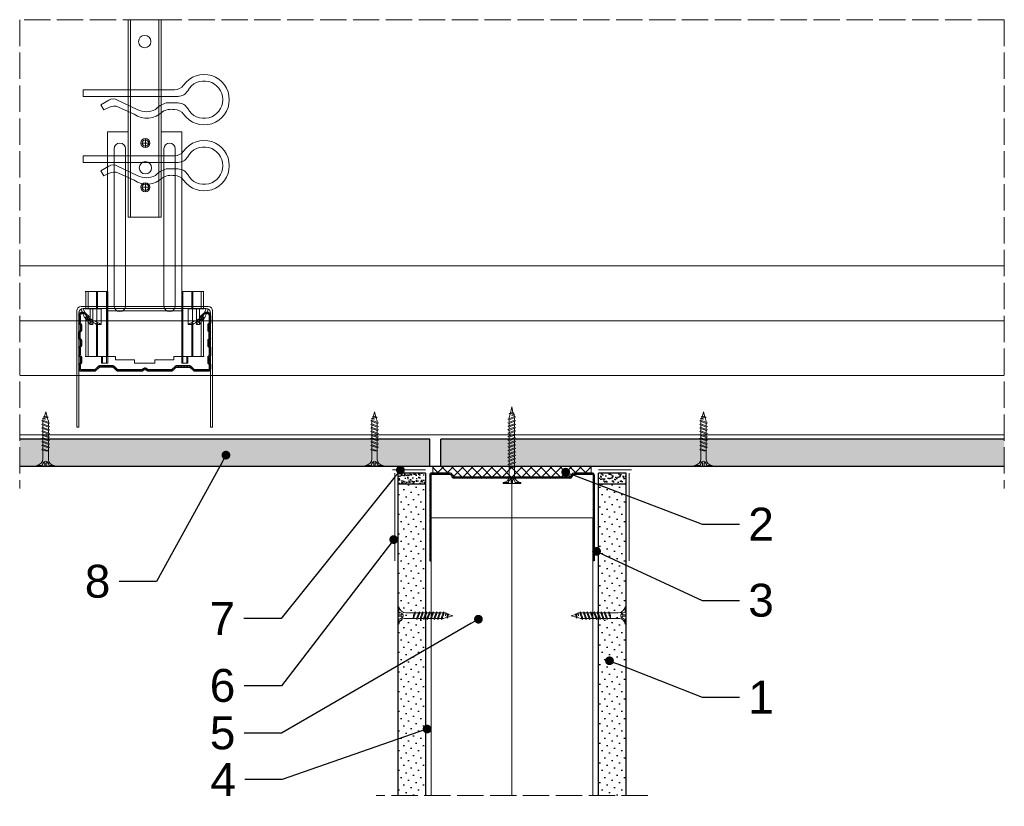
# Model space of a CAD drawing. Header units: millimetres. Extents: x -576 to 2473, y 815 to 2688.
# Tile 11 of 14: x 698 to 1147, y 2329 to 2688. Entities that reach past the tile are written whole.
import ezdxf
from ezdxf import colors
from ezdxf.entities.mleader import LeaderData, LeaderLine
from ezdxf.math import Vec2, Vec3

# ---------------------------------------------------------------- set-up
doc = ezdxf.new("R2010")
doc.units = ezdxf.units.MM
doc.linetypes.add('ACAD_ISO02W100', pattern=[15, 12, -3])
for name, color, linetype, lineweight in [('_ISOVER WELNA', 7, 'BATTING', 9), ('_RIGIPS AKCESORIA', 7, 'Continuous', 18), ('_RIGIPS G-K', 7, 'Continuous', 25), ('_RIGIPS PROFIL', 7, 'Continuous', 18), ('KRESKOWANIE', 7, 'Continuous', 9), ('OPISY', 7, 'Continuous', 9), ('PRZERYWANA', 7, 'ACAD_ISO02W100', 9)]:
    doc.layers.add(name, color=color, linetype=linetype, lineweight=lineweight)
doc.styles.get("Standard").update_dxf_attribs({"font": 'arial.ttf'})
doc.linetypes.add('BATTING', pattern='A,0.00254,-2.54,[134,ltypeshp.shx,S=2.54,R=0,X=-2.54,Y=0],-5.08,[134,ltypeshp.shx,S=2.54,R=180,X=2.54,Y=0],-2.54', length=10.16254)

# ---------------------------------------------------------------- blocks, each defined once
blk = doc.blocks.new('UW 75 ULTRASTIL')
h = blk.add_hatch()
h.set_pattern_fill('ANSI31', color=256, scale=0.5, style=0)
h.paths.add_polyline_path([(-11.93, 0.56), (-11.6, 1.24, -0.286951), (-10.7, 1.8), (10.18, 1.8), (41.3, 1.8, -0.286951), (42.2, 1.24), (42.53, 0.56, 0.286951), (43.43, 0), (52, 0, 0.414214), (52.8, 0.8), (52.8, 40), (52.25, 40), (52.25, 0.8, -0.414214), (52, 0.55), (43.77, 0.55, -0.286951), (42.87, 1.11), (42.54, 1.79, 0.286951), (41.64, 2.35), (-11.04, 2.35, 0.286951), (-11.94, 1.79), (-12.27, 1.11, -0.286951), (-13.17, 0.55), (-21.4, 0.55, -0.414214), (-21.65, 0.8), (-21.65, 40), (-22.2, 40), (-22.2, 0.8, 0.414214), (-21.4, 0), (-12.83, 0, 0.286951)])
for p, q in [((-22.2, 0.8), (-22.2, 40)), ((-22.2, 40), (-21.65, 40)), ((-21.65, 0.8), (-21.65, 40)), ((52.25, 0.8), (52.25, 40)), ((52.8, 40), (52.25, 40)), ((52.8, 0.8), (52.8, 40)), ((-21.4, 0.55), (-13.17, 0.55)), ((-21.4, 0), (-12.83, 0)), ((-12.27, 1.11), (-11.94, 1.79)), ((-11.93, 0.56), (-11.6, 1.24)), ((-11.04, 2.35), (41.64, 2.35)), ((-10.7, 1.8), (41.3, 1.8)), ((42.53, 0.56), (42.2, 1.24)), ((42.87, 1.11), (42.54, 1.79)), ((43.43, 0), (52, 0)), ((43.77, 0.55), (52, 0.55))]:
    blk.add_line(p, q)
for centre, radius, start, end in [((-21.4, 0.8), 0.8, 180, 270), ((-21.4, 0.8), 0.25, 180, 270), ((-13.17, 1.55), 1, 270, 334.0435), ((-12.83, 1), 1, 270, 334.0435), ((-11.04, 1.35), 1, 90, 154.0435), ((-10.7, 0.8), 1, 90, 154.0435), ((41.3, 0.8), 1, 25.9565, 90), ((41.64, 1.35), 1, 25.9565, 90), ((43.43, 1), 1, 205.9565, 270), ((43.77, 1.55), 1, 205.9565, 270), ((52, 0.8), 0.8, 270, 0), ((52, 0.8), 0.25, 270, 0)]:
    blk.add_arc(centre, radius, start, end)
blk = doc.blocks.new('TN 25')
at = {"layer": '_RIGIPS AKCESORIA'}
for p, q in [((0, -0.84), (0, 7.16)), ((0, 7.16), (0.46, 7.16)), ((0.46, 4.78), (0, 4.78)), ((0.46, 7.16), (0.46, 4.78)), ((8.47, 4.46), (8.79, 5)), ((8.79, 5), (9.93, 2.01)), ((10.1, 4.46), (10.41, 5)), ((10.41, 5), (11.56, 2.01)), ((11.67, 4.46), (11.99, 5)), ((11.99, 5), (13.14, 2.01)), ((13.21, 4.46), (13.52, 5)), ((13.52, 5), (14.67, 2.01)), ((14.8, 4.46), (15.12, 5)), ((15.12, 5), (16.26, 2.01)), ((16.42, 4.46), (16.73, 5)), ((16.73, 5), (17.88, 2.01)), ((17.99, 4.46), (18.31, 5)), ((18.31, 5), (19.45, 2.01)), ((19.68, 4.46), (20, 5)), ((20, 5), (21.14, 2.01)), ((0, 3.5), (1.77, 3.5)), ((0, 2.83), (1.77, 2.83)), ((0.46, 1.64), (0, 1.64)), ((0.46, -0.84), (0.46, 1.64)), ((1.77, 3.5), (1.77, 4.2)), ((1.77, 2.83), (1.77, 2.18)), ((3.02, 4.46), (8.47, 4.46)), ((7.49, 2.01), (3.55, 2.01)), ((7.12, 4.46), (7.12, 3.18)), ((8.03, 2.01), (7.12, 4.46)), ((7.12, 3.18), (7.65, 1.53)), ((7.65, 1.53), (8.03, 2.01)), ((9.41, 2.01), (8.03, 2.01)), ((9.61, 1.51), (8.47, 4.46)), ((9, 4.46), (10.1, 4.46)), ((9.93, 2.01), (9.61, 1.51)), ((11.04, 2.01), (9.93, 2.01)), ((11.23, 1.51), (10.1, 4.46)), ((10.62, 4.46), (11.67, 4.46)), ((11.56, 2.01), (11.23, 1.51)), ((12.61, 2.01), (11.56, 2.01)), ((12.81, 1.51), (11.67, 4.46)), ((12.2, 4.46), (13.21, 4.46)), ((13.14, 2.01), (12.81, 1.51)), ((14.15, 2.01), (13.14, 2.01)), ((14.34, 1.51), (13.21, 4.46)), ((13.73, 4.46), (14.8, 4.46)), ((14.67, 2.01), (14.34, 1.51)), ((15.74, 2.01), (14.67, 2.01)), ((15.94, 1.51), (14.8, 4.46)), ((15.33, 4.46), (16.42, 4.46)), ((16.26, 2.01), (15.94, 1.51)), ((17.36, 2.01), (16.26, 2.01)), ((17.55, 1.51), (16.42, 4.46)), ((16.94, 4.46), (17.99, 4.46)), ((17.88, 2.01), (17.55, 1.51)), ((18.93, 2.01), (17.88, 2.01)), ((19.13, 1.51), (17.99, 4.46)), ((18.52, 4.46), (19.68, 4.46)), ((19.45, 2.01), (19.13, 1.51)), ((19.45, 2.01), (20.62, 2.01)), ((20.82, 1.51), (19.68, 4.46)), ((20.21, 4.46), (20.7, 4.46)), ((20.7, 4.46), (22.28, 3.98)), ((21.14, 2.01), (20.82, 1.51)), ((21.14, 2.01), (21.81, 2.12)), ((21.85, 1.83), (21.67, 3.28)), ((21.67, 3.28), (22.14, 2.4)), ((22.14, 2.4), (21.85, 1.83)), ((22.7, 2.36), (22.14, 2.4)), ((22.28, 3.98), (22.56, 4.37)), ((22.7, 2.36), (22.28, 3.98)), ((22.56, 4.37), (23.03, 2.71)), ((23.03, 2.71), (22.7, 2.36)), ((22.71, 3.85), (25, 3.24)), ((25, 3.24), (23.03, 2.71)), ((0, -0.84), (0.46, -0.84))]:
    blk.add_line(p, q, dxfattribs=at)
for centre, major_axis, ratio, start_param, end_param in [((3.09, 7.67), (0.17, 3.2), 0.826134, 1.773653, 3.180586), ((-0.04, 0.9), (0, 3.93), 0.848176, -0.720942, -0.151112), ((3.37, -1.57), (0.28, 3.57), 0.832181, 0.035984, 1.430787), ((-2.73, 15.91), (0, 14.76), 0.848176, 3.399396, 3.475072), ((0.59, 4.62), (0, 2.81), 0.848176, 3.475072, 3.862535), ((1.66, 3.18), (0, 0.895), 0.848176, -1.552777, -0.720942), ((1.66, 3.18), (0, 0.895), 0.848176, 3.862535, 4.730408)]:
    blk.add_ellipse(centre, major_axis=major_axis, ratio=ratio, start_param=start_param, end_param=end_param, dxfattribs=at)
blk = doc.blocks.new('CD 60 ULTRASTIL')
h = blk.add_hatch()
h.set_pattern_fill('ANSI31', color=256, scale=0.3, style=0)
h.paths.add_polyline_path([(542.88, 684.5, -0.302776), (543.49, 684.5), (544.54, 683.79, 0.148069), (544.85, 683.7), (555.42, 683.7, 0.198912), (555.81, 683.86), (557.38, 685.44, -0.198912), (557.77, 685.6), (563.59, 685.6, -0.198912), (563.98, 685.44), (565.55, 683.86, 0.198912), (565.94, 683.7), (572.18, 683.7, 0.414214), (573.18, 684.7), (573.18, 686.74, 0.198912), (573.02, 687.12), (572.74, 687.4, -0.198912), (572.58, 687.79), (572.58, 689.87, -0.198912), (572.74, 690.26), (573.02, 690.54, 0.198912), (573.18, 690.93), (573.18, 694.47, 0.198912), (573.02, 694.86), (572.74, 695.14, -0.198912), (572.58, 695.53), (572.58, 697.61, -0.198912), (572.74, 698), (573.02, 698.28, 0.198912), (573.18, 698.67), (573.18, 701.47, 0.198912), (573.02, 701.86), (572.74, 702.14, -0.198912), (572.58, 702.53), (572.58, 704.61, -0.198912), (572.74, 705), (573.02, 705.28, 0.198912), (573.18, 705.67), (573.18, 708.9, 0.666128), (570.12, 710.18), (568.55, 708.63), (568.93, 708.24), (570.5, 709.79, -0.666128), (572.63, 708.9), (572.63, 705.9, -0.198912), (572.47, 705.51), (572.19, 705.23, 0.198912), (572.03, 704.84), (572.03, 702.3, 0.198912), (572.19, 701.91), (572.47, 701.63, -0.198912), (572.63, 701.25), (572.63, 698.9, -0.198912), (572.47, 698.51), (572.19, 698.23, 0.198912), (572.03, 697.84), (572.03, 695.3, 0.198912), (572.19, 694.91), (572.47, 694.63, -0.198912), (572.63, 694.25), (572.63, 691.16, -0.198912), (572.47, 690.77), (572.19, 690.49, 0.198912), (572.03, 690.1), (572.03, 687.56, 0.198912), (572.19, 687.17), (572.47, 686.9, -0.198912), (572.63, 686.51), (572.63, 684.7, -0.414214), (572.18, 684.25), (566.17, 684.25, -0.198912), (565.78, 684.41), (564.2, 685.99, 0.198912), (563.82, 686.15), (557.55, 686.15, 0.198912), (557.16, 685.99), (555.58, 684.41, -0.198912), (555.19, 684.25), (545.01, 684.25, -0.148069), (544.71, 684.34), (543.49, 685.16, 0.302776), (542.88, 685.16), (541.65, 684.34, -0.148069), (541.35, 684.25), (531.17, 684.25, -0.198912), (530.78, 684.41), (529.2, 685.99, 0.198912), (528.82, 686.15), (522.55, 686.15, 0.198912), (522.16, 685.99), (520.58, 684.41, -0.198912), (520.19, 684.25), (514.18, 684.25, -0.414214), (513.73, 684.7), (513.73, 686.51, -0.198912), (513.89, 686.9), (514.17, 687.17, 0.198912), (514.33, 687.56), (514.33, 690.1, 0.198912), (514.17, 690.49), (513.89, 690.77, -0.198912), (513.73, 691.16), (513.73, 694.25, -0.198912), (513.89, 694.63), (514.17, 694.91, 0.198912), (514.33, 695.3), (514.33, 697.84, 0.198912), (514.17, 698.23), (513.89, 698.51, -0.198912), (513.73, 698.9), (513.73, 701.25, -0.198912), (513.89, 701.63), (514.17, 701.91, 0.198912), (514.33, 702.3), (514.33, 704.84, 0.198912), (514.17, 705.23), (513.89, 705.51, -0.198912), (513.73, 705.9), (513.73, 708.9, -0.666128), (515.86, 709.79), (517.43, 708.24), (517.81, 708.63), (516.25, 710.18, 0.666128), (513.18, 708.9), (513.18, 705.67, 0.198912), (513.34, 705.28), (513.62, 705, -0.198912), (513.78, 704.61), (513.78, 702.53, -0.198912), (513.62, 702.14), (513.34, 701.86, 0.198912), (513.18, 701.47), (513.18, 698.67, 0.198912), (513.34, 698.28), (513.62, 698, -0.198912), (513.78, 697.61), (513.78, 695.53, -0.198912), (513.62, 695.14), (513.34, 694.86, 0.198912), (513.18, 694.47), (513.18, 690.93, 0.198912), (513.34, 690.54), (513.62, 690.26, -0.198912), (513.78, 689.87), (513.78, 687.79, -0.198912), (513.62, 687.4), (513.34, 687.12, 0.198912), (513.18, 686.74), (513.18, 684.7, 0.414214), (514.18, 683.7), (520.42, 683.7, 0.198912), (520.81, 683.86), (522.38, 685.44, -0.198912), (522.77, 685.6), (528.59, 685.6, -0.198912), (528.98, 685.44), (530.55, 683.86, 0.198912), (530.94, 683.7), (541.51, 683.7, 0.148069), (541.82, 683.79)])
for p, q in [((515.86, 709.79), (517.43, 708.24)), ((516.25, 710.18), (517.81, 708.63)), ((570.12, 710.18), (568.55, 708.63)), ((570.5, 709.79), (568.93, 708.24)), ((513.18, 708.9), (513.18, 705.67)), ((513.34, 705.28), (513.62, 705)), ((513.73, 708.9), (513.73, 705.9)), ((513.89, 705.51), (514.17, 705.23)), ((517.43, 708.24), (517.81, 708.63)), ((568.93, 708.24), (568.55, 708.63)), ((572.47, 705.51), (572.19, 705.23)), ((572.63, 708.9), (572.63, 705.9)), ((573.02, 705.28), (572.74, 705)), ((573.18, 708.9), (573.18, 705.67)), ((513.18, 698.67), (513.18, 701.47)), ((513.34, 701.86), (513.62, 702.14)), ((513.73, 698.9), (513.73, 701.25)), ((513.78, 704.61), (513.78, 702.53)), ((513.89, 701.63), (514.17, 701.91)), ((514.33, 704.84), (514.33, 702.3)), ((572.03, 704.84), (572.03, 702.3)), ((572.47, 701.63), (572.19, 701.91)), ((572.58, 704.61), (572.58, 702.53)), ((572.63, 698.9), (572.63, 701.25)), ((573.02, 701.86), (572.74, 702.14)), ((573.18, 698.67), (573.18, 701.47)), ((513.34, 698.28), (513.62, 698)), ((513.78, 697.61), (513.78, 695.53)), ((513.89, 698.51), (514.17, 698.23)), ((514.33, 697.84), (514.33, 695.3)), ((572.03, 697.84), (572.03, 695.3)), ((572.47, 698.51), (572.19, 698.23)), ((572.58, 697.61), (572.58, 695.53)), ((573.02, 698.28), (572.74, 698)), ((513.18, 694.47), (513.18, 690.93)), ((513.34, 694.86), (513.62, 695.14)), ((513.73, 694.25), (513.73, 691.16)), ((513.89, 694.63), (514.17, 694.91)), ((572.47, 694.63), (572.19, 694.91)), ((572.63, 694.25), (572.63, 691.16)), ((573.02, 694.86), (572.74, 695.14)), ((573.18, 694.47), (573.18, 690.93)), ((513.34, 690.54), (513.62, 690.26)), ((513.34, 687.12), (513.62, 687.4)), ((513.78, 689.87), (513.78, 687.79)), ((513.89, 690.77), (514.17, 690.49)), ((513.89, 686.9), (514.17, 687.17)), ((514.33, 690.1), (514.33, 687.56)), ((572.03, 690.1), (572.03, 687.56)), ((572.47, 690.77), (572.19, 690.49)), ((572.47, 686.9), (572.19, 687.17)), ((572.58, 689.87), (572.58, 687.79)), ((573.02, 690.54), (572.74, 690.26)), ((573.02, 687.12), (572.74, 687.4)), ((513.18, 686.74), (513.18, 684.7)), ((513.73, 686.51), (513.73, 684.7)), ((514.18, 684.25), (520.19, 684.25)), ((514.18, 683.7), (520.42, 683.7)), ((520.58, 684.41), (522.16, 685.99)), ((520.81, 683.86), (522.38, 685.44)), ((522.55, 686.15), (528.82, 686.15)), ((528.59, 685.6), (522.77, 685.6)), ((530.55, 683.86), (528.98, 685.44)), ((530.78, 684.41), (529.2, 685.99)), ((530.94, 683.7), (541.51, 683.7)), ((531.17, 684.25), (541.35, 684.25)), ((541.65, 684.34), (542.88, 685.16)), ((541.82, 683.79), (542.88, 684.5)), ((544.71, 684.34), (543.49, 685.16)), ((544.54, 683.79), (543.49, 684.5)), ((544.85, 683.7), (555.42, 683.7)), ((545.01, 684.25), (555.19, 684.25)), ((555.58, 684.41), (557.16, 685.99)), ((555.81, 683.86), (557.38, 685.44)), ((557.55, 686.15), (563.82, 686.15)), ((557.77, 685.6), (563.59, 685.6)), ((565.55, 683.86), (563.98, 685.44)), ((565.78, 684.41), (564.2, 685.99)), ((565.94, 683.7), (572.18, 683.7)), ((566.17, 684.25), (572.18, 684.25)), ((572.63, 686.51), (572.63, 684.7)), ((573.18, 686.74), (573.18, 684.7))]:
    blk.add_line(p, q)
for centre, radius, start, end in [((514.98, 708.9), 1.8, 45.3251, 180), ((514.98, 708.9), 1.25, 45.3251, 180), ((571.38, 708.9), 1.8, 360, 134.6749), ((571.38, 708.9), 1.25, 360, 134.6749), ((513.73, 705.67), 0.55, 180, 225), ((513.23, 704.61), 0.55, 0, 45), ((514.28, 705.9), 0.55, 180, 225), ((513.78, 704.84), 0.55, 0, 45), ((572.58, 704.84), 0.55, 135, 180), ((572.08, 705.9), 0.55, 315, 0), ((573.13, 704.61), 0.55, 135, 180), ((572.63, 705.67), 0.55, 315, 0), ((513.73, 701.47), 0.55, 135, 180), ((513.23, 702.53), 0.55, 315, 0), ((514.28, 701.25), 0.55, 135, 180), ((513.78, 702.3), 0.55, 315, 0), ((572.58, 702.3), 0.55, 180, 225), ((572.08, 701.25), 0.55, 0, 45), ((573.13, 702.53), 0.55, 180, 225), ((572.63, 701.47), 0.55, 0, 45), ((513.73, 698.67), 0.55, 180, 225), ((513.23, 697.61), 0.55, 360, 45), ((514.28, 698.9), 0.55, 180, 225), ((513.78, 697.84), 0.55, 0, 45), ((572.58, 697.84), 0.55, 135, 180), ((572.08, 698.9), 0.55, 315, 0), ((573.13, 697.61), 0.55, 135, 180), ((572.63, 698.67), 0.55, 315, 0), ((513.73, 694.47), 0.55, 135, 180), ((513.23, 695.53), 0.55, 315, 0), ((514.28, 694.25), 0.55, 135, 180), ((513.78, 695.3), 0.55, 315, 0), ((572.58, 695.3), 0.55, 180, 225), ((572.08, 694.25), 0.55, 0, 45), ((573.13, 695.53), 0.55, 180, 225), ((572.63, 694.47), 0.55, 0, 45), ((513.73, 690.93), 0.55, 180, 225), ((513.73, 686.74), 0.55, 135, 180), ((513.23, 689.87), 0.55, 0, 45), ((513.23, 687.79), 0.55, 315, 0), ((514.28, 691.16), 0.55, 180, 225), ((513.78, 690.1), 0.55, 360, 45), ((513.78, 687.56), 0.55, 315, 360), ((572.58, 690.1), 0.55, 135, 180), ((572.58, 687.56), 0.55, 180, 225), ((572.08, 691.16), 0.55, 315, 0), ((573.13, 689.87), 0.55, 135, 180), ((573.13, 687.79), 0.55, 180, 225), ((572.63, 690.93), 0.55, 315, 0), ((572.63, 686.74), 0.55, 360, 45), ((514.18, 684.7), 1, 180, 270), ((514.28, 686.51), 0.55, 135, 180), ((514.18, 684.7), 0.45, 180, 270), ((520.19, 684.8), 0.55, 270, 315), ((520.42, 684.25), 0.55, 270, 315), ((522.55, 685.6), 0.55, 90, 135), ((522.77, 685.05), 0.55, 90, 135), ((528.59, 685.05), 0.55, 45, 90), ((528.82, 685.6), 0.55, 45, 90), ((530.94, 684.25), 0.55, 225, 270), ((531.17, 684.8), 0.55, 225, 270), ((541.35, 684.8), 0.55, 270, 303.6901), ((541.51, 684.25), 0.55, 270, 303.6901), ((543.18, 684.7), 0.55, 56.3099, 123.6901), ((543.18, 684.04), 0.55, 56.3099, 123.6901), ((544.85, 684.25), 0.55, 236.3099, 270), ((545.01, 684.8), 0.55, 236.3099, 270), ((555.19, 684.8), 0.55, 270, 315), ((555.42, 684.25), 0.55, 270, 315), ((557.55, 685.6), 0.55, 90, 135), ((557.77, 685.05), 0.55, 90, 135), ((563.59, 685.05), 0.55, 45, 90), ((563.82, 685.6), 0.55, 45, 90), ((565.94, 684.25), 0.55, 225, 270), ((566.17, 684.8), 0.55, 225, 270), ((572.18, 684.7), 1, 270, 0), ((572.18, 684.7), 1, 270, 360), ((572.18, 684.7), 0.45, 270, 360), ((572.08, 686.51), 0.55, 360, 45)]:
    blk.add_arc(centre, radius, start, end)
blk = doc.blocks.new('wieszak noniuszowy widok')
for p, q in [((367.75, 93.63), (382.75, 93.63)), ((367.75, 3.63), (367.75, 93.63)), ((368.75, 3.63), (368.75, 93.63)), ((381.75, 3.63), (381.75, 93.63)), ((382.75, 3.63), (382.75, 93.63)), ((367.75, 42.47), (358.34, 42.47)), ((358.34, -30.29), (358.34, 42.47)), ((392.15, 42.47), (382.75, 42.47)), ((392.15, 42.47), (392.15, -30.29)), ((392.15, 42.47), (392.15, -30.29)), ((372.87, 37.38), (376.99, 37.38)), ((374.93, 39.42), (374.93, 35.32)), ((361.34, -36.95), (361.34, 34.79)), ((361.34, 34.79), (361.34, -36.95)), ((366.47, 34.79), (366.47, -36.95)), ((366.47, -36.95), (366.47, 34.79)), ((384.02, -36.95), (384.02, 34.79)), ((384.02, 34.79), (384.02, -36.95)), ((389.14, 34.79), (389.14, -36.95)), ((389.14, 34.79), (389.14, -36.95)), ((374.93, 19.27), (374.93, 15.17)), ((372.87, 17.23), (376.99, 17.23)), ((367.75, 3.63), (382.75, 3.63)), ((348.22, -30.29), (358.37, -30.29)), ((348.44, -30.29), (348.44, -38.17)), ((349.43, -30.29), (349.43, -38.17)), ((353.28, -30.29), (353.28, -38.17)), ((353.8, -30.29), (353.8, -38.17)), ((357.85, -30.29), (357.85, -63.08)), ((358.37, -30.29), (358.37, -63.08)), ((392.13, -30.29), (392.13, -63.08)), ((392.15, -30.29), (392.15, -60.01)), ((392.15, -30.29), (392.15, -60.01)), ((402.37, -30.29), (392.16, -30.29)), ((392.64, -30.29), (392.64, -63.08)), ((396.7, -30.29), (396.7, -38.17)), ((397.21, -30.29), (397.21, -38.17)), ((401.07, -30.29), (401.07, -38.17)), ((402.06, -30.29), (402.06, -38.17)), ((348.13, -38.17), (355.47, -38.17)), ((350.32, -38.17), (350.32, -45.34)), ((351.68, -45.34), (351.68, -38.17)), ((353.44, -45.34), (353.44, -38.17)), ((355.47, -38.17), (355.47, -45.34)), ((395.03, -45.34), (395.03, -38.17)), ((395.03, -38.17), (402.39, -38.17)), ((397.05, -38.17), (397.05, -45.34)), ((398.82, -38.17), (398.82, -45.34)), ((400.18, -45.34), (400.18, -38.17)), ((348.11, -42.32), (348.14, -42.29)), ((348.11, -42.37), (348.11, -42.32)), ((348.12, -42.43), (348.11, -42.37)), ((348.15, -42.51), (348.12, -42.43)), ((348.14, -42.29), (348.17, -42.28)), ((348.19, -42.61), (348.15, -42.51)), ((348.17, -42.28), (348.23, -42.28)), ((349.22, -42.28), (348.19, -42.28)), ((348.26, -42.72), (348.19, -42.61)), ((348.23, -42.28), (348.31, -42.3)), ((348.34, -42.84), (348.26, -42.72)), ((348.31, -42.3), (348.41, -42.34)), ((348.45, -43), (348.34, -42.84)), ((348.41, -42.34), (348.53, -42.39)), ((348.44, -42.99), (348.44, -60.01)), ((348.58, -43.18), (348.45, -43)), ((349.57, -43.07), (348.5, -43.07)), ((348.53, -42.39), (348.66, -42.46)), ((348.72, -43.37), (348.58, -43.18)), ((348.66, -42.46), (348.81, -42.54)), ((348.89, -43.59), (348.72, -43.37)), ((348.81, -42.54), (348.96, -42.63)), ((349.08, -43.83), (348.89, -43.59)), ((348.96, -42.63), (349.14, -42.73)), ((349.28, -44.08), (349.08, -43.83)), ((349.15, -42.29), (349.13, -42.32)), ((349.13, -42.32), (349.13, -42.36)), ((349.13, -42.36), (349.14, -42.41)), ((349.14, -42.41), (349.16, -42.47)), ((349.14, -42.73), (349.38, -42.88)), ((349.18, -42.28), (349.15, -42.29)), ((349.16, -42.47), (349.19, -42.54)), ((349.22, -42.28), (349.18, -42.28)), ((349.19, -42.54), (349.24, -42.62)), ((349.28, -42.28), (349.22, -42.28)), ((349.24, -42.62), (349.3, -42.71)), ((349.34, -42.29), (349.28, -42.28)), ((349.49, -44.34), (349.28, -44.08)), ((349.3, -42.71), (349.44, -42.91)), ((349.43, -42.32), (349.34, -42.29)), ((349.38, -42.88), (349.66, -43.05)), ((349.52, -42.35), (349.43, -42.32)), ((349.43, -42.9), (349.43, -60.01)), ((349.44, -42.91), (349.55, -43.05)), ((349.72, -44.62), (349.49, -44.34)), ((349.62, -42.4), (349.52, -42.35)), ((349.55, -43.05), (349.68, -43.2)), ((349.74, -42.46), (349.62, -42.4)), ((349.66, -43.05), (349.96, -43.25)), ((350.92, -43.07), (349.68, -43.07)), ((349.68, -43.2), (349.82, -43.37)), ((350.01, -44.98), (349.72, -44.62)), ((349.88, -42.52), (349.74, -42.46)), ((349.82, -43.37), (349.98, -43.56)), ((350.03, -42.6), (349.88, -42.52)), ((349.96, -43.25), (350.28, -43.46)), ((349.98, -43.56), (350.15, -43.76)), ((350.2, -42.69), (350.03, -42.6)), ((350.15, -43.76), (350.34, -43.96)), ((350.38, -42.79), (350.2, -42.69)), ((350.28, -43.46), (350.63, -43.68)), ((350.34, -43.96), (350.54, -44.17)), ((350.58, -42.89), (350.38, -42.79)), ((350.54, -44.17), (350.75, -44.4)), ((350.78, -43), (350.58, -42.89)), ((350.63, -43.68), (350.99, -43.91)), ((350.75, -44.4), (350.97, -44.63)), ((351, -43.12), (350.78, -43)), ((350.97, -44.63), (351.19, -44.86)), ((350.99, -43.91), (351.36, -44.14)), ((351.23, -43.25), (351, -43.12)), ((351.19, -44.86), (351.43, -45.11)), ((351.48, -43.37), (351.23, -43.25)), ((351.36, -44.14), (351.74, -44.37)), ((351.99, -43.64), (351.48, -43.37)), ((351.74, -44.37), (352.07, -44.57)), ((352.52, -43.92), (351.99, -43.64)), ((352.07, -44.57), (352.41, -44.78)), ((352.41, -44.78), (352.77, -44.98)), ((353.08, -44.19), (352.52, -43.92)), ((353.43, -44.35), (353.08, -44.19)), ((353.8, -44.52), (353.43, -44.35)), ((354.66, -44.92), (353.8, -44.52)), ((353.8, -44.52), (353.8, -60.01)), ((396.7, -44.52), (395.84, -44.92)), ((397.07, -44.35), (396.7, -44.52)), ((396.7, -44.52), (396.7, -60.01)), ((397.42, -44.19), (397.07, -44.35)), ((397.98, -43.92), (397.42, -44.19)), ((397.73, -44.98), (398.09, -44.78)), ((398.51, -43.64), (397.98, -43.92)), ((398.09, -44.78), (398.43, -44.57)), ((398.43, -44.57), (398.76, -44.37)), ((399.02, -43.37), (398.51, -43.64)), ((398.76, -44.37), (399.13, -44.14)), ((399.26, -43.25), (399.02, -43.37)), ((399.07, -45.11), (399.3, -44.86)), ((399.13, -44.14), (399.51, -43.91)), ((399.49, -43.12), (399.26, -43.25)), ((399.3, -44.86), (399.53, -44.63)), ((399.71, -43), (399.49, -43.12)), ((399.51, -43.91), (399.87, -43.68)), ((399.53, -44.63), (399.74, -44.4)), ((399.58, -43.07), (400.82, -43.07)), ((399.92, -42.89), (399.71, -43)), ((399.74, -44.4), (399.96, -44.17)), ((399.87, -43.68), (400.21, -43.46)), ((400.12, -42.79), (399.92, -42.89)), ((399.96, -44.17), (400.16, -43.96)), ((400.3, -42.69), (400.12, -42.79)), ((400.16, -43.96), (400.35, -43.76)), ((400.21, -43.46), (400.54, -43.25)), ((400.46, -42.6), (400.3, -42.69)), ((400.35, -43.76), (400.52, -43.56)), ((400.62, -42.52), (400.46, -42.6)), ((400.78, -44.62), (400.49, -44.98)), ((400.52, -43.56), (400.68, -43.37)), ((400.54, -43.25), (400.84, -43.05)), ((400.76, -42.46), (400.62, -42.52)), ((400.68, -43.37), (400.82, -43.2)), ((400.88, -42.4), (400.76, -42.46)), ((401.01, -44.34), (400.78, -44.62)), ((400.82, -43.2), (400.95, -43.05)), ((400.84, -43.05), (401.12, -42.88)), ((400.98, -42.35), (400.88, -42.4)), ((400.93, -43.07), (402, -43.07)), ((400.95, -43.05), (401.06, -42.91)), ((401.07, -42.32), (400.98, -42.35)), ((401.22, -44.08), (401.01, -44.34)), ((401.06, -42.91), (401.2, -42.71)), ((401.15, -42.29), (401.07, -42.32)), ((401.07, -42.9), (401.07, -60.01)), ((401.12, -42.88), (401.36, -42.73)), ((401.22, -42.28), (401.15, -42.29)), ((401.2, -42.71), (401.26, -42.62)), ((401.27, -42.28), (401.22, -42.28)), ((401.42, -43.83), (401.22, -44.08)), ((401.26, -42.62), (401.3, -42.54)), ((401.32, -42.28), (401.27, -42.28)), ((401.27, -42.28), (402.31, -42.28)), ((401.3, -42.54), (401.34, -42.47)), ((401.35, -42.29), (401.32, -42.28)), ((401.34, -42.47), (401.36, -42.41)), ((401.36, -42.32), (401.35, -42.29)), ((401.37, -42.36), (401.36, -42.32)), ((401.36, -42.41), (401.37, -42.36)), ((401.36, -42.73), (401.54, -42.63)), ((401.61, -43.59), (401.42, -43.83)), ((401.54, -42.63), (401.69, -42.54)), ((401.77, -43.37), (401.61, -43.59)), ((401.69, -42.54), (401.84, -42.46)), ((401.92, -43.18), (401.77, -43.37)), ((401.84, -42.46), (401.97, -42.39)), ((402.05, -43), (401.92, -43.18)), ((401.97, -42.39), (402.09, -42.34)), ((402.16, -42.84), (402.05, -43)), ((402.06, -42.99), (402.06, -60.01)), ((402.09, -42.34), (402.18, -42.3)), ((402.24, -42.72), (402.16, -42.84)), ((402.18, -42.3), (402.26, -42.28)), ((402.3, -42.61), (402.24, -42.72)), ((402.26, -42.28), (402.33, -42.28)), ((402.35, -42.51), (402.3, -42.61)), ((402.33, -42.28), (402.36, -42.29)), ((402.38, -42.43), (402.35, -42.51)), ((402.36, -42.29), (402.39, -42.32)), ((402.39, -42.37), (402.38, -42.43)), ((402.39, -42.32), (402.39, -42.37)), ((350.32, -45.34), (350.01, -44.98)), ((351.68, -45.34), (350.32, -45.34)), ((351.43, -45.11), (351.68, -45.34)), ((352.77, -44.98), (353.14, -45.18)), ((353.14, -45.18), (353.28, -45.26)), ((353.28, -45.26), (353.36, -45.3)), ((353.28, -45.26), (353.28, -60.01)), ((353.36, -45.3), (353.44, -45.34)), ((355.47, -45.34), (353.44, -45.34)), ((355.47, -45.34), (354.66, -44.92)), ((395.84, -44.92), (395.03, -45.34)), ((395.03, -45.34), (397.05, -45.34)), ((397.05, -45.34), (397.13, -45.3)), ((397.13, -45.3), (397.21, -45.26)), ((397.21, -45.26), (397.36, -45.18)), ((397.21, -45.26), (397.21, -60.01)), ((397.36, -45.18), (397.73, -44.98)), ((398.82, -45.34), (399.07, -45.11)), ((398.82, -45.34), (400.18, -45.34)), ((400.49, -44.98), (400.18, -45.34)), ((348.11, -60.01), (361.93, -60.01)), ((355.57, -63.08), (355.57, -60.01)), ((356.08, -60.01), (356.08, -63.08)), ((361.93, -60.01), (361.93, -61.55)), ((361.93, -60.01), (361.93, -61.55)), ((370.64, -61.55), (361.93, -61.55)), ((370.64, -61.55), (370.64, -63.08)), ((370.64, -61.55), (370.64, -63.08)), ((388.57, -61.55), (379.86, -61.55)), ((379.86, -61.55), (379.86, -63.08)), ((379.86, -61.55), (379.86, -63.08)), ((388.57, -60.01), (388.57, -61.55)), ((402.39, -60.01), (388.57, -60.01)), ((388.57, -60.01), (388.57, -61.55)), ((394.42, -63.08), (394.42, -60.01)), ((394.93, -60.01), (394.93, -63.08)), ((357.85, -63.08), (355.57, -63.08)), ((356.08, -63.08), (355.57, -63.08)), ((356.08, -63.08), (358.37, -63.08)), ((358.37, -63.08), (357.85, -63.08)), ((379.86, -63.08), (370.64, -63.08)), ((370.64, -63.08), (379.86, -63.08)), ((392.13, -63.08), (394.42, -63.08)), ((392.64, -63.08), (392.13, -63.08)), ((394.93, -63.08), (392.64, -63.08)), ((394.93, -63.08), (394.42, -63.08))]:
    blk.add_line(p, q)
for centre, radius in [((375.25, 83.63), 2.81), ((374.93, 37.38), 2.06), ((374.93, 37.38), 1.46), ((374.93, 26.11), 2.81), ((374.93, 17.23), 2.06), ((374.93, 17.23), 1.46)]:
    blk.add_circle(centre, radius)
for centre, start, end in [((363.91, 34.79), 0, 180), ((386.58, 34.79), 0, 180), ((363.91, -36.95), 180, 0), ((386.58, -36.95), 180, 0)]:
    blk.add_arc(centre, 2.56, start, end)
blk = doc.blocks.new('klamra')
at = {"layer": '_RIGIPS AKCESORIA'}
for p, q in [((6828.19, 2764.92), (6828.19, 2806.53)), ((6831.19, 2764.92), (6831.19, 2808.19)), ((6834.19, 2802.92), (6834.19, 2808.19)), ((6832.87, 2780.55), (6837.19, 2789.57)), ((6839.31, 2788.09), (6836.06, 2780.95)), ((6832.86, 2776.63), (6835, 2772.92)), ((6836.19, 2776.54), (6837.38, 2774.29)), ((6835, 2772.92), (6837.38, 2774.29)), ((6831.19, 2764.92), (6828.19, 2764.92))]:
    blk.add_line(p, q, dxfattribs=at)
for centre, radius, start, end in [((6832.69, 2820.02), 11.5, 305.1527, 234.8473), ((6832.69, 2820.02), 8.5, 298.7822, 241.2178), ((6826.19, 2808.19), 5, 0, 61.2178), ((6839.19, 2808.19), 5, 118.7822, 180), ((6823.19, 2806.53), 5, 0, 54.8473), ((6845.23, 2805.18), 8.16, 170.4436, 210.2847), ((6842.19, 2806.53), 5, 125.1527, 180), ((6843.93, 2805.32), 10.09, 195.2653, 228.1308), ((6829.23, 2793.69), 8.97, 332.6387, 27.3613), ((6831.19, 2793.92), 10, 324.3132, 45.573), ((6835.87, 2778.58), 3.59, 146.8414, 212.9715), ((6840.61, 2778.88), 5, 155.5109, 207.8622)]:
    blk.add_arc(centre, radius, start, end, dxfattribs=at)
blk = doc.blocks.new('Lacznik krzyzowy (widok1)')
at = {"layer": '_RIGIPS AKCESORIA', "extrusion": (0, 0, -1)}
for p, q in [((2, 91.5), (60, 91.5)), ((2.08, 90.11), (3, 90.5)), ((3.61, 86.42), (2.08, 90.11)), ((3, 90.5), (4.53, 86.8)), ((14, 89.5, 30), (14, 90.5, 30)), ((48, 90.5, 30), (48, 89.5, 30)), ((57.47, 86.8), (59, 90.5)), ((59.92, 90.11), (58.39, 86.42)), ((59, 90.5), (59.92, 90.11)), ((0, 36.5), (0, 89.5)), ((1, 88.5), (1, 36.5)), ((4.53, 86.8), (3.61, 86.42)), ((48, 89.5, 30), (14, 89.5, 30)), ((58.39, 86.42), (57.47, 86.8)), ((61, 36.5), (61, 88.5)), ((62, 89.5), (62, 36.5)), ((1, 36.5), (0, 36.5)), ((62, 36.5), (61, 36.5))]:
    blk.add_line(p, q, dxfattribs=at)
at = {"layer": '_RIGIPS AKCESORIA'}
blk.add_line((59, 90.5), (3, 90.5), dxfattribs=at)
at = {"layer": '_RIGIPS AKCESORIA', "extrusion": (0, 0, -1)}
for centre, start, end in [((-2, 89.5), 0, 90), ((-3, 88.5), 0, 90), ((-3, 88.5), 0, 90), ((-59, 88.5), 90, 180), ((-59, 88.5), 90, 180), ((-60, 89.5), 90, 180)]:
    blk.add_arc(centre, 2, start, end, dxfattribs=at)
blk = doc.blocks.new('TN 35')
at = {"layer": '_RIGIPS AKCESORIA'}
for p, q in [((0, -0.84), (0, 7.16)), ((0, 7.16), (0.46, 7.16)), ((0.46, 4.78), (0, 4.78)), ((0.46, 7.16), (0.46, 4.78)), ((8.47, 4.46), (8.79, 5)), ((8.79, 5), (9.93, 2.01)), ((10.1, 4.46), (10.41, 5)), ((10.41, 5), (11.56, 2.01)), ((11.67, 4.46), (11.99, 5)), ((11.99, 5), (13.14, 2.01)), ((13.21, 4.46), (13.52, 5)), ((13.52, 5), (14.67, 2.01)), ((14.8, 4.46), (15.12, 5)), ((15.12, 5), (16.26, 2.01)), ((16.42, 4.46), (16.73, 5)), ((16.73, 5), (17.88, 2.01)), ((17.99, 4.46), (18.31, 5)), ((18.31, 5), (19.45, 2.01)), ((19.57, 4.46), (19.88, 5)), ((19.88, 5), (21.03, 2.01)), ((21.14, 4.46), (21.46, 5)), ((21.46, 5), (22.6, 2.01)), ((22.72, 4.46), (23.03, 5)), ((23.03, 5), (24.18, 2.01)), ((24.29, 4.46), (24.61, 5)), ((24.61, 5), (25.75, 2.01)), ((25.87, 4.46), (26.18, 5)), ((26.18, 5), (27.33, 2.01)), ((27.44, 4.46), (27.76, 5)), ((27.76, 5), (28.9, 2.01)), ((29.13, 4.46), (29.45, 5)), ((29.45, 5), (30.59, 2.01)), ((0, 3.5), (1.77, 3.5)), ((0, 2.83), (1.77, 2.83)), ((0.46, 1.64), (0, 1.64)), ((0.46, -0.84), (0.46, 1.64)), ((1.77, 3.5), (1.77, 4.2)), ((1.77, 2.83), (1.77, 2.18)), ((3.02, 4.46), (8.47, 4.46)), ((7.49, 2.01), (3.55, 2.01)), ((7.12, 4.46), (7.12, 3.18)), ((8.03, 2.01), (7.12, 4.46)), ((7.12, 3.18), (7.65, 1.53)), ((7.65, 1.53), (8.03, 2.01)), ((9.41, 2.01), (8.03, 2.01)), ((9.61, 1.51), (8.47, 4.46)), ((9, 4.46), (10.1, 4.46)), ((9.93, 2.01), (9.61, 1.51)), ((11.04, 2.01), (9.93, 2.01)), ((11.23, 1.51), (10.1, 4.46)), ((10.62, 4.46), (11.67, 4.46)), ((11.56, 2.01), (11.23, 1.51)), ((12.61, 2.01), (11.56, 2.01)), ((12.81, 1.51), (11.67, 4.46)), ((12.2, 4.46), (13.21, 4.46)), ((13.14, 2.01), (12.81, 1.51)), ((14.15, 2.01), (13.14, 2.01)), ((14.34, 1.51), (13.21, 4.46)), ((13.73, 4.46), (14.8, 4.46)), ((14.67, 2.01), (14.34, 1.51)), ((15.74, 2.01), (14.67, 2.01)), ((15.94, 1.51), (14.8, 4.46)), ((15.33, 4.46), (16.42, 4.46)), ((16.26, 2.01), (15.94, 1.51)), ((17.36, 2.01), (16.26, 2.01)), ((17.55, 1.51), (16.42, 4.46)), ((16.94, 4.46), (17.99, 4.46)), ((17.88, 2.01), (17.55, 1.51)), ((18.93, 2.01), (17.84, 2.01)), ((19.13, 1.51), (17.99, 4.46)), ((18.52, 4.46), (19.57, 4.46)), ((19.45, 2.01), (19.13, 1.51)), ((20.51, 2.01), (19.41, 2.01)), ((20.7, 1.51), (19.57, 4.46)), ((20.09, 4.46), (21.14, 4.46)), ((21.03, 2.01), (20.7, 1.51)), ((22.08, 2.01), (20.99, 2.01)), ((22.28, 1.51), (21.14, 4.46)), ((21.67, 4.46), (22.72, 4.46)), ((22.6, 2.01), (22.28, 1.51)), ((23.66, 2.01), (22.56, 2.01)), ((23.85, 1.51), (22.72, 4.46)), ((23.24, 4.46), (24.29, 4.46)), ((24.18, 2.01), (23.85, 1.51)), ((25.23, 2.01), (24.14, 2.01)), ((25.43, 1.51), (24.29, 4.46)), ((24.81, 4.46), (25.87, 4.46)), ((25.75, 2.01), (25.43, 1.51)), ((26.81, 2.01), (25.71, 2.01)), ((27, 1.51), (25.87, 4.46)), ((26.39, 4.46), (27.44, 4.46)), ((27.33, 2.01), (27, 1.51)), ((28.38, 2.01), (27.33, 2.01)), ((28.58, 1.51), (27.44, 4.46)), ((27.96, 4.46), (29.13, 4.46)), ((28.9, 2.01), (28.58, 1.51)), ((28.9, 2.01), (30.07, 2.01)), ((30.27, 1.51), (29.13, 4.46)), ((29.65, 4.46), (30.15, 4.46)), ((30.15, 4.46), (31.73, 3.98)), ((30.59, 2.01), (30.27, 1.51)), ((30.59, 2.01), (31.26, 2.12)), ((31.3, 1.83), (31.12, 3.28)), ((31.12, 3.28), (31.59, 2.4)), ((31.59, 2.4), (31.3, 1.83)), ((32.15, 2.36), (31.59, 2.4)), ((31.73, 3.98), (32.01, 4.37)), ((32.15, 2.36), (31.73, 3.98)), ((32.01, 4.37), (32.48, 2.71)), ((32.48, 2.71), (32.15, 2.36)), ((32.16, 3.85), (35, 3.24)), ((35, 3.24), (32.48, 2.71)), ((0, -0.84), (0.46, -0.84))]:
    blk.add_line(p, q, dxfattribs=at)
for centre, major_axis, ratio, start_param, end_param in [((3.09, 7.67), (0.17, 3.2), 0.826134, 1.773653, 3.180586), ((-0.04, 0.9), (0, 3.93), 0.848176, -0.720942, -0.151112), ((3.37, -1.57), (0.28, 3.57), 0.832181, 0.035984, 1.430787), ((-2.73, 15.91), (0, 14.76), 0.848176, 3.399396, 3.475072), ((0.59, 4.62), (0, 2.81), 0.848176, 3.475072, 3.862535), ((1.66, 3.18), (0, 0.895), 0.848176, -1.552777, -0.720942), ((1.66, 3.18), (0, 0.895), 0.848176, 3.862535, 4.730408)]:
    blk.add_ellipse(centre, major_axis=major_axis, ratio=ratio, start_param=start_param, end_param=end_param, dxfattribs=at)
blk = doc.blocks.new('_Dot')
at = {"color": 0, "linetype": 'ByBlock', "lineweight": -2}
blk.add_line((-0.5, 0), (-1, 0), dxfattribs=at)
at = {"color": 0, "linetype": 'ByBlock', "const_width": 0.5}
blk.add_lwpolyline([(-0.25, 0, 1), (0.25, 0, 1)], format="xyb", close=True, dxfattribs=at)

msp = doc.modelspace()

# ---------------------------------------------------------------- hatches: boundary and pattern name
at = {"layer": '_RIGIPS G-K'}
h = msp.add_hatch(dxfattribs=at)
h.set_pattern_fill('AR-SAND', color=256, scale=0.05, angle=180, style=0)
h.set_pattern_definition([(217.5, (2533.717, 3914.8752), (0.0800016, -2.4470662), [0, -1.9304, 0, -2.159, 0, -2.06375]), (187.5, (2533.717, 3914.8752), (-2.2476164, -3.5841255), [0, -1.0414, 0, -1.7399, 0, -0.66675]), (147.5, (2535.279, 3914.8752), (-3.9549619, -0.007186), [0, -0.635, 0, -2.286, 0, -2.9845]), (137.5, (2535.279, 3914.8752), (-3.817782, -1.1146466), [0, -0.3175, 0, -1.4986, 0, -1.7145])])
h.paths.add_polyline_path([(870.94, 2475.75), (883.44, 2475.75), (883.44, 2480.75), (870.94, 2480.75)])
h = msp.add_hatch(dxfattribs=at)
h.set_pattern_fill('AR-SAND', color=256, scale=0.05, angle=180, style=0)
h.set_pattern_definition([(217.5, (2561.717, 3914.8752), (0.0800016, -2.4470662), [0, -1.9304, 0, -2.159, 0, -2.06375]), (187.5, (2561.717, 3914.8752), (-2.2476164, -3.5841255), [0, -1.0414, 0, -1.7399, 0, -0.66675]), (147.5, (2563.279, 3914.8752), (-3.9549619, -0.007186), [0, -0.635, 0, -2.286, 0, -2.9845]), (137.5, (2563.279, 3914.8752), (-3.817782, -1.1146466), [0, -0.3175, 0, -1.4986, 0, -1.7145])])
h.paths.add_polyline_path([(962.44, 2475.75), (974.94, 2475.75), (974.94, 2480.75), (962.44, 2480.75)])
h = msp.add_hatch(dxfattribs=at)
h.set_pattern_fill('DOTS', color=256, scale=2, angle=225, style=0)
h.set_pattern_definition([(225, (-1681.333, 1166.6177), (1.122532, -3.367596), [0, -3.175])])
h.paths.add_polyline_path([(870.94, 2333.75), (883.44, 2333.75), (883.44, 2475.75), (870.94, 2475.75)])
h = msp.add_hatch(dxfattribs=at)
h.set_pattern_fill('DOTS', color=256, scale=2, angle=225, style=0)
h.set_pattern_definition([(225, (-1678.333, 1166.6177), (1.122532, -3.367596), [0, -3.175])])
h.paths.add_polyline_path([(962.44, 2333.75), (974.94, 2333.75), (974.94, 2475.75), (962.44, 2475.75)])
at = {"layer": 'KRESKOWANIE'}
h = msp.add_hatch(dxfattribs=at)
h.set_pattern_fill('DOTS', color=256, scale=2, angle=225, style=0)
h.set_pattern_definition([(225, (379.2954, 741.8268), (1.122532, -3.367596), [0, -3.175])])
h.paths.add_polyline_path([(885.44, 2483.75), (885.44, 2496.25), (698.44, 2496.25), (698.44, 2483.75)])
h.paths.add_polyline_path([(890.44, 2496.25), (890.44, 2483.75), (1147.44, 2483.75), (1147.44, 2496.25)])
h = msp.add_hatch(dxfattribs=at)
h.set_pattern_fill('ANSI37', color=256, angle=270, style=0)
h.set_pattern_definition([(315, (2873.717, 3917.8752), (2.245064, 2.245064), []), (45, (2873.717, 3917.8752), (-2.245064, 2.245064), [])])
h.paths.add_polyline_path([(886.84, 2480.75), (894.82, 2480.75, -0.286951), (895.72, 2480.18), (896.04, 2479.51, 0.286951), (896.94, 2478.95), (948.94, 2478.95, 0.286951), (949.84, 2479.51), (950.17, 2480.18, -0.286951), (951.07, 2480.75), (959.04, 2480.75), (959.04, 2483.75), (886.84, 2483.75)])

# ---------------------------------------------------------------- linework, layer by layer
at = {"layer": '_ISOVER WELNA', "ltscale": 2.4}
msp.add_line((698.44, 2550.25), (1147.44, 2550.25), dxfattribs=at)
at = {"layer": '_ISOVER WELNA', "ltscale": 3.6}
msp.add_line((922.94, 2333.75), (922.94, 2478.4), dxfattribs=at)
at = {"layer": '_RIGIPS AKCESORIA'}
for p, q in [((883.44, 2482.25), (868.44, 2482.25)), ((869.44, 2480.75), (869.44, 2440.75)), ((962.44, 2482.25), (977.44, 2482.25)), ((976.44, 2480.75), (976.44, 2440.75))]:
    msp.add_line(p, q, dxfattribs=at)
at = {"layer": '_RIGIPS G-K'}
for p, q in [((885.44, 2496.25), (698.44, 2496.25)), ((885.44, 2483.75), (885.44, 2496.25)), ((1147.44, 2496.25), (890.44, 2496.25)), ((890.44, 2483.75), (890.44, 2496.25)), ((1147.44, 2483.75), (698.44, 2483.75)), ((870.94, 2480.75), (870.94, 2333.75)), ((883.44, 2480.75), (870.94, 2480.75)), ((883.44, 2480.75), (883.44, 2333.75)), ((962.44, 2333.75), (962.44, 2480.75)), ((974.94, 2480.75), (962.44, 2480.75)), ((974.94, 2333.75), (974.94, 2480.75)), ((883.44, 2475.75), (870.94, 2475.75)), ((974.94, 2475.75), (962.44, 2475.75))]:
    msp.add_line(p, q, dxfattribs=at)
at = {"layer": '_RIGIPS PROFIL'}
for p, q in [((698.44, 2575.25), (1147.44, 2575.25)), ((698.44, 2525.25), (1147.44, 2525.25)), ((698.44, 2498.25), (1147.44, 2498.25))]:
    msp.add_line(p, q, dxfattribs=at)
at = {"layer": '_RIGIPS PROFIL', "lineweight": 9}
for p, q in [((886.04, 2460.35), (959.84, 2460.35)), ((886.04, 2333.75), (886.04, 2460.35)), ((959.84, 2333.75), (959.84, 2460.35))]:
    msp.add_line(p, q, dxfattribs=at)
at = {"layer": 'KRESKOWANIE'}
for p, q in [((886.84, 2480.75), (886.84, 2483.75)), ((959.04, 2480.75), (959.04, 2483.75))]:
    msp.add_line(p, q, dxfattribs=at)
at = {"layer": 'PRZERYWANA'}
for p, q in [((698.44, 2687.53), (698.44, 2473.75)), ((1147.44, 2687.53), (698.44, 2687.53)), ((1147.44, 2687.53), (1147.44, 2473.75)), ((984.94, 2333.75), (860.94, 2333.75))]:
    msp.add_line(p, q, dxfattribs=at)

# ---------------------------------------------------------------- block references
at = {"color": 253, "rotation": 270}
for p in [(-2037.5, 9483.75), (-2037.5, 9453.65)]:
    msp.add_blockref('klamra', p, dxfattribs=at)
msp.add_blockref('Lacznik krzyzowy (widok1)', (724.44, 2465.28))
at = {"xscale": -1}
msp.add_blockref('CD 60 ULTRASTIL', (1298.62, 1843.54), dxfattribs=at)
for name, p, rotation in [('TN 35', (926.07, 2475.98), 90), ('UW 75 ULTRASTIL', (938.24, 2480.75), 180)]:
    msp.add_blockref(name, p, dxfattribs=dict(rotation=rotation))
at = {"layer": '_RIGIPS AKCESORIA', "xscale": -1}
msp.add_blockref('wieszak noniuszowy widok', (1130.69, 2593.91), dxfattribs=at)
for p, rotation in [((707.05, 2483.75), 270), ((857.05, 2483.75), 270), ((1007.05, 2483.75), 270), ((870.94, 2418.99), 180)]:
    msp.add_blockref('TN 25', p, dxfattribs=dict(at, rotation=rotation))
at = {"layer": '_RIGIPS AKCESORIA', "rotation": 180}
msp.add_blockref('TN 25', (974.94, 2418.99), dxfattribs=at)

# ---------------------------------------------------------------- leaders
at = {"layer": 'OPISY'}
ml = msp.add_multileader_mtext('Standard', dxfattribs=at)
ml.set_content('8', color=256)
ml.set_leader_properties()
ml.set_arrow_properties(name='DOT')
ml.build(insert=Vec2(0, 0))
ml.multileader.update_dxf_attribs({"dogleg_length": 17})
ctx = ml.context
ctx.base_point, ctx.char_height, ctx.landing_gap_size, ctx.plane_origin = Vec3(725.89, 2431.34), 15, 4, Vec3(792.51, 2488.96)
ctx.text_align_type = 2
notes = []
notes.append((ctx, [(0, (1, 1, 0), (760.78, 2431.34), (-1, 0), 17, [(0, [(792.51, 2488.96)], 0, [])])]))
ctx.mtext.insert, ctx.mtext.alignment, ctx.mtext.flow_direction = Vec3(739.78, 2438.97), 3, 5
ml = msp.add_multileader_mtext('Standard', dxfattribs=at)
ml.set_content('7', color=256)
ml.set_leader_properties()
ml.set_arrow_properties(name='DOT')
ml.build(insert=Vec2(0, 0))
ml.multileader.update_dxf_attribs({"dogleg_length": 17})
ctx = ml.context
ctx.base_point, ctx.char_height, ctx.landing_gap_size, ctx.plane_origin = Vec3(782.93, 2414.42), 15, 4, Vec3(872.07, 2482.19)
ctx.text_align_type = 2
notes.append((ctx, [(0, (1, 1, 0), (817.64, 2414.42), (-1, 0), 17, [(0, [(872.07, 2482.19)], 0, [])])]))
ctx.mtext.insert, ctx.mtext.alignment, ctx.mtext.flow_direction = Vec3(796.64, 2421.92), 3, 5
ml = msp.add_multileader_mtext('Standard', dxfattribs=at)
ml.set_content('2', color=256)
ml.set_leader_properties()
ml.set_arrow_properties(name='DOT')
ml.build(insert=Vec2(0, 0))
ml.multileader.update_dxf_attribs({"dogleg_length": 17})
ctx = ml.context
ctx.base_point, ctx.char_height, ctx.landing_gap_size, ctx.plane_origin = Vec3(1026.68, 2457.51), 15, 4, Vec3(947.43, 2481.18)
notes.append((ctx, [(0, (1, 1, 0), (1009.68, 2457.51), (1, 0), 17, [(0, [(947.43, 2481.18)], 0, [])])]))
ctx.mtext.insert, ctx.mtext.flow_direction = Vec3(1030.68, 2465.01), 5
ml = msp.add_multileader_mtext('Standard', dxfattribs=at)
ml.set_content('6', color=256)
ml.set_leader_properties()
ml.set_arrow_properties(name='DOT')
ml.build(insert=Vec2(0, 0))
ml.multileader.update_dxf_attribs({"dogleg_length": 17})
ctx = ml.context
ctx.base_point, ctx.char_height, ctx.landing_gap_size, ctx.plane_origin = Vec3(782.86, 2383.82), 15, 4, Vec3(869, 2450.46)
ctx.text_align_type = 2
notes.append((ctx, [(0, (1, 1, 0), (817.77, 2383.82), (-1, 0), 17, [(0, [(869, 2450.46)], 0, [])])]))
ctx.mtext.insert, ctx.mtext.alignment, ctx.mtext.flow_direction = Vec3(796.77, 2391.45), 3, 5
ml = msp.add_multileader_mtext('Standard', dxfattribs=at)
ml.set_content('3', color=256)
ml.set_leader_properties()
ml.set_arrow_properties(name='DOT')
ml.build(insert=Vec2(0, 0))
ml.multileader.update_dxf_attribs({"dogleg_length": 17})
ctx = ml.context
ctx.base_point, ctx.char_height, ctx.landing_gap_size, ctx.plane_origin = Vec3(1026.68, 2422.69), 15, 4, Vec3(961.49, 2445.1)
notes.append((ctx, [(0, (1, 1, 0), (1009.68, 2422.69), (1, 0), 17, [(0, [(961.49, 2445.1)], 0, [])])]))
ctx.mtext.insert, ctx.mtext.flow_direction = Vec3(1030.68, 2430.32), 5
ml = msp.add_multileader_mtext('Standard', dxfattribs=at)
ml.set_content('5', color=256)
ml.set_leader_properties()
ml.set_arrow_properties(name='DOT')
ml.build(insert=Vec2(0, 0))
ml.multileader.update_dxf_attribs({"dogleg_length": 17})
ctx = ml.context
ctx.base_point, ctx.char_height, ctx.landing_gap_size, ctx.plane_origin = Vec3(782.85, 2362.21), 15, 4, Vec3(907.63, 2414.14)
ctx.text_align_type = 2
notes.append((ctx, [(0, (1, 1, 0), (817.79, 2362.21), (-1, 0), 17, [(0, [(907.63, 2414.14)], 0, [])])]))
ctx.mtext.insert, ctx.mtext.alignment, ctx.mtext.flow_direction = Vec3(796.79, 2369.84), 3, 5
ml = msp.add_multileader_mtext('Standard', dxfattribs=at)
ml.set_content('1', color=256)
ml.set_leader_properties()
ml.set_arrow_properties(name='DOT')
ml.build(insert=Vec2(0, 0))
ml.multileader.update_dxf_attribs({"dogleg_length": 17})
ctx = ml.context
ctx.base_point, ctx.char_height, ctx.landing_gap_size, ctx.plane_origin = Vec3(1026.68, 2378.59), 15, 4, Vec3(967.4, 2395.19)
notes.append((ctx, [(0, (1, 1, 0), (1009.68, 2378.59), (1, 0), 17, [(0, [(967.4, 2395.19)], 0, [])])]))
ctx.mtext.insert, ctx.mtext.flow_direction = Vec3(1030.68, 2386.09), 5
ml = msp.add_multileader_mtext('Standard', dxfattribs=at)
ml.set_content('4', color=256)
ml.set_leader_properties()
ml.set_arrow_properties(name='DOT')
ml.build(insert=Vec2(0, 0))
ml.multileader.update_dxf_attribs({"dogleg_length": 17})
ctx = ml.context
ctx.base_point, ctx.char_height, ctx.landing_gap_size, ctx.plane_origin = Vec3(782.7, 2341.01), 15, 4, Vec3(884.23, 2364.05)
ctx.text_align_type = 2
notes.append((ctx, [(0, (1, 1, 0), (818.08, 2341.01), (-1, 0), 17, [(0, [(884.23, 2364.05)], 0, [])])]))
ctx.mtext.insert, ctx.mtext.alignment, ctx.mtext.flow_direction = Vec3(797.08, 2348.51), 3, 5
for ctx, leaders in notes:
    for number, flags, end, landing, length, lines in leaders:
        leader = LeaderData()
        leader.index, (leader.has_last_leader_line, leader.has_dogleg_vector, leader.attachment_direction) = number, flags
        leader.last_leader_point, leader.dogleg_vector, leader.dogleg_length = Vec3(end), Vec3(landing), length
        for number, points, colour, breaks in lines:
            line = LeaderLine()
            line.index, line.vertices, line.color, line.breaks = number, Vec3.list(points), colors.encode_raw_color(colour), breaks
            leader.lines.append(line)
        ctx.leaders.append(leader)

doc.saveas('drawing.dxf')
